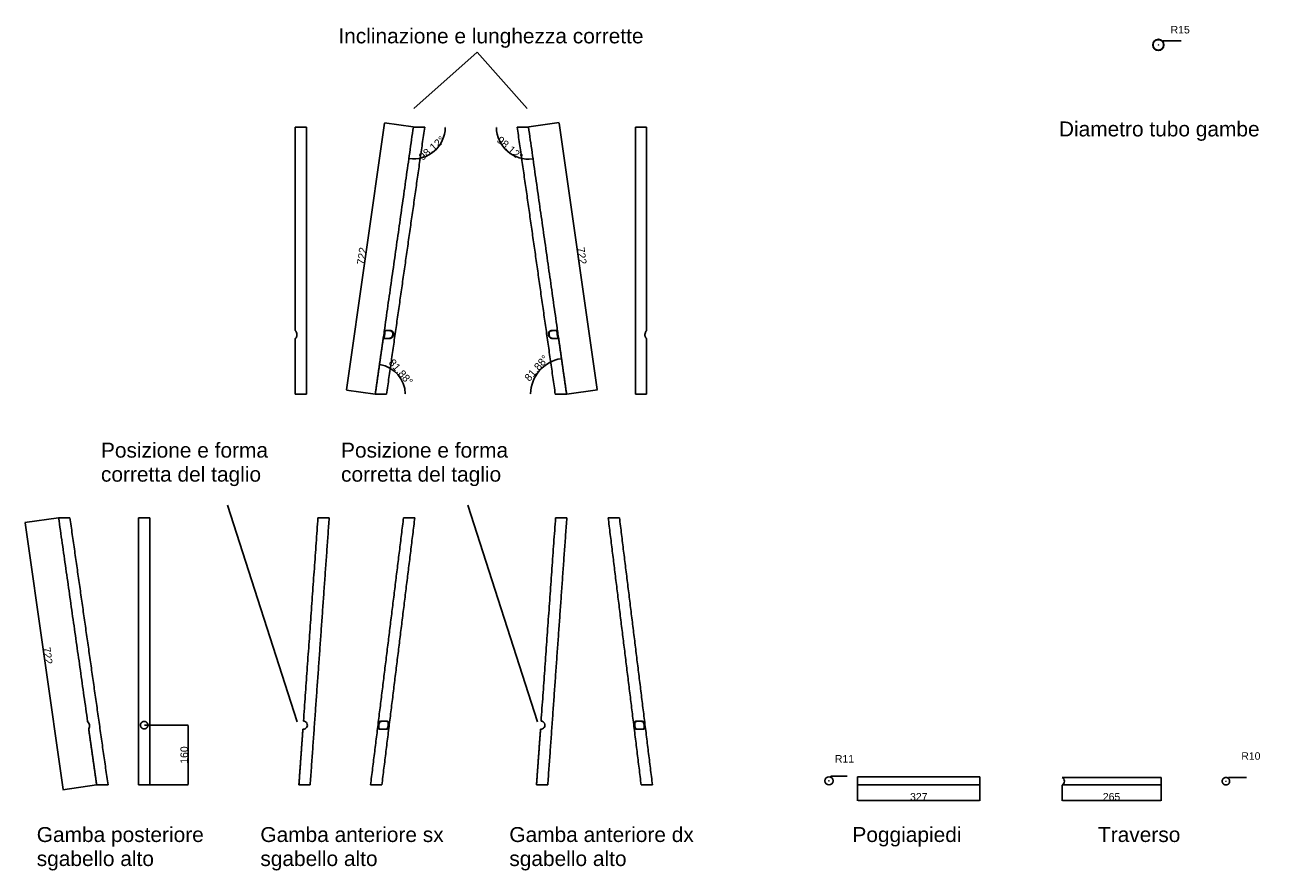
# Model space of a CAD drawing. Header units: millimetres. Extents: x -4960 to 8782, y 840 to 3104.
# Tile 5 of 5: x 5457 to 8782, y 840 to 3104. Entities that reach past the tile are written whole.
import ezdxf

# ---------------------------------------------------------------- set-up
doc = ezdxf.new("R2010")
doc.units = ezdxf.units.MM
doc.header["$MEASUREMENT"] = 0
for name, color, linetype in [('DEFAULT', 7, 'Continuous'), ('LINEE VISIBILI 2D', 7, 'Continuous'), ('LIVELLO 01', 1, 'Continuous')]:
    doc.layers.add(name, color=color, linetype=linetype)
doc.styles.add('ARIAL', font='arial.ttf')
doc.dimstyles.new('DEFAULT', dxfattribs={"dimtxt": 20, "dimasz": 1, "dimexe": 0.5, "dimexo": 0.5, "dimgap": 0.09, "dimtad": 1, "dimtoh": 1, "dimdec": 0, "dimzin": 0, "dimdsep": 46, "dimtxsty": 'ARIAL', "dimcen": 0.5, "dimazin": 0, "dimtfac": 1, "dimtdec": 4, "dimtofl": 0, "dimtmove": 0, "dimatfit": 3, "dimfxl": 1, "dimtolj": 1, "dimtzin": 0, "dimarcsym": 0})

# ---------------------------------------------------------------- blocks, each defined once
blk = doc.blocks.new('*D1')
at = {"layer": 'Defpoints', "color": 0}
for p in [(6805.1, 2830.8), (6907.1, 2115.8), (6989, 2127.5)]:
    blk.add_point(p, dxfattribs=at)
at = {"layer": 'LIVELLO 01', "color": 0, "lineweight": -2}
for p, q in [((6805.6, 2830.9), (6887.6, 2842.5)), ((6887.2, 2841.5), (6988.9, 2128.5)), ((6907.6, 2115.9), (6989.5, 2127.5))]:
    blk.add_line(p, q, dxfattribs=at)
at = {"layer": 'LIVELLO 01', "color": 0}
for points in [[(6887.4, 2841.5), (6887.1, 2841.5), (6887.1, 2842.5)], [(6988.7, 2128.4), (6989.1, 2128.5), (6989, 2127.5)]]:
    blk.add_solid(points, dxfattribs=at)
at = {"layer": 'LIVELLO 01', "color": 0, "insert": (6948, 2486.4), "char_height": 20, "attachment_point": 5, "rotation": 278.1153, "style": 'ARIAL'}
blk.add_mtext('\\A1;722', dxfattribs=at)
blk = doc.blocks.new('*D2')
at = {"layer": 'Defpoints', "color": 0}
for p in [(6719.1, 2830.8), (6805.1, 2830.8), (6748.8, 2765.8), (6817.3, 2745.7)]:
    blk.add_point(p, dxfattribs=at)
at = {"layer": 'LIVELLO 01', "color": 0, "lineweight": -2}
for p, q in [((6719.1, 2831.3), (6719.1, 2831.3)), ((6817.3, 2746.2), (6817.3, 2746.2))]:
    blk.add_line(p, q, dxfattribs=at)
blk.add_arc((6805.1, 2830.8), 86, 180.6663, 277.449, dxfattribs=at)
at = {"layer": 'LIVELLO 01', "color": 0}
for points in [[(6719.3, 2829.8), (6719, 2829.8), (6719.1, 2830.8)], [(6816.3, 2745.4), (6816.3, 2745.7), (6817.3, 2745.7)]]:
    blk.add_solid(points, dxfattribs=at)
at = {"layer": 'LIVELLO 01', "color": 0, "insert": (6755.5, 2773.6), "char_height": 20, "attachment_point": 5, "rotation": 319.0577, "style": 'ARIAL'}
blk.add_mtext('\\A1;98.12%%d', dxfattribs=at)
blk = doc.blocks.new('*D3')
at = {"layer": 'Defpoints', "color": 0}
for p in [(7609.5, 1081.5), (7613.6, 1091.7)]:
    blk.add_point(p, dxfattribs=at)
at = {"layer": 'LIVELLO 01', "color": 0, "lineweight": -2}
for p, q in [((7609, 1081.5), (7610, 1081.5)), ((7609.5, 1081), (7609.5, 1082)), ((7614, 1092.6), (7614.3, 1093.6)), ((7658.3, 1093.6), (7614.3, 1093.6))]:
    blk.add_line(p, q, dxfattribs=at)
at = {"layer": 'LIVELLO 01', "color": 0}
blk.add_solid([(7613.8, 1092.7), (7614.1, 1092.6), (7613.6, 1091.7)], dxfattribs=at)
at = {"layer": 'LIVELLO 01', "color": 0, "insert": (7651, 1140.4), "char_height": 20, "attachment_point": 5, "style": 'ARIAL'}
blk.add_mtext('\\A1;R11', dxfattribs=at)
blk = doc.blocks.new('*D4')
at = {"layer": 'Defpoints', "color": 0}
for p in [(5547.2, 1785.5), (5649.2, 1070.5), (5559.3, 1057.7)]:
    blk.add_point(p, dxfattribs=at)
at = {"layer": 'LIVELLO 01', "color": 0, "lineweight": -2}
for p, q in [((5546.7, 1785.4), (5456.9, 1772.6)), ((5457.5, 1771.7), (5559.2, 1058.7)), ((5648.7, 1070.4), (5558.8, 1057.6))]:
    blk.add_line(p, q, dxfattribs=at)
at = {"layer": 'LIVELLO 01', "color": 0}
for points in [[(5457.7, 1771.7), (5457.3, 1771.6), (5457.3, 1772.7)], [(5559, 1058.6), (5559.3, 1058.7), (5559.3, 1057.7)]]:
    blk.add_solid(points, dxfattribs=at)
at = {"layer": 'LIVELLO 01', "color": 0, "insert": (5518.3, 1416.6), "char_height": 20, "attachment_point": 5, "rotation": 278.1153, "style": 'ARIAL'}
blk.add_mtext('\\A1;722', dxfattribs=at)
blk = doc.blocks.new('*D5')
at = {"layer": 'Defpoints', "color": 0}
for p in [(8502.5, 3060.4), (8491.2, 3050.5)]:
    blk.add_point(p, dxfattribs=at)
at = {"layer": 'LIVELLO 01', "color": 0, "lineweight": -2}
for p, q in [((8503.2, 3061.1), (8504, 3061.7)), ((8551.9, 3061.7), (8504, 3061.7)), ((8490.7, 3050.5), (8491.7, 3050.5)), ((8491.2, 3050), (8491.2, 3051))]:
    blk.add_line(p, q, dxfattribs=at)
at = {"layer": 'LIVELLO 01', "color": 0}
blk.add_solid([(8503.1, 3061.2), (8503.3, 3061), (8502.5, 3060.4)], dxfattribs=at)
at = {"layer": 'LIVELLO 01', "color": 0, "insert": (8549.7, 3091), "char_height": 20, "attachment_point": 5, "style": 'ARIAL'}
blk.add_mtext('\\A1;R15', dxfattribs=at)
blk = doc.blocks.new('*D6')
at = {"layer": 'Defpoints', "color": 0}
for p in [(8233.4, 1070.5), (8498.4, 1070.5), (8498.4, 1028.5)]:
    blk.add_point(p, dxfattribs=at)
at = {"layer": 'LIVELLO 01', "color": 0, "lineweight": -2}
for p, q in [((8233.4, 1070), (8233.4, 1028)), ((8498.4, 1070), (8498.4, 1028)), ((8234.4, 1028.5), (8497.4, 1028.5))]:
    blk.add_line(p, q, dxfattribs=at)
at = {"layer": 'LIVELLO 01', "color": 0}
for points in [[(8234.4, 1028.6), (8234.4, 1028.3), (8233.4, 1028.5)], [(8497.4, 1028.3), (8497.4, 1028.6), (8498.4, 1028.5)]]:
    blk.add_solid(points, dxfattribs=at)
at = {"layer": 'LIVELLO 01', "color": 0, "insert": (8365.9, 1038.7), "char_height": 20, "attachment_point": 5, "rotation": 359.9999, "style": 'ARIAL'}
blk.add_mtext('\\A1;265', dxfattribs=at)
blk = doc.blocks.new('*D7')
at = {"layer": 'Defpoints', "color": 0}
for p in [(5776.3, 1230.5), (5776.2, 1070.5), (5893.8, 1070.5)]:
    blk.add_point(p, dxfattribs=at)
at = {"layer": 'LIVELLO 01', "color": 0, "lineweight": -2}
for p, q in [((5776.8, 1230.5), (5894.3, 1230.5)), ((5893.8, 1229.5), (5893.8, 1071.5)), ((5776.7, 1070.5), (5894.3, 1070.5))]:
    blk.add_line(p, q, dxfattribs=at)
at = {"layer": 'LIVELLO 01', "color": 0}
for points in [[(5893.9, 1229.5), (5893.6, 1229.5), (5893.8, 1230.5)], [(5893.6, 1071.5), (5893.9, 1071.5), (5893.8, 1070.5)]]:
    blk.add_solid(points, dxfattribs=at)
at = {"layer": 'LIVELLO 01', "color": 0, "insert": (5883.5, 1150.5), "char_height": 20, "attachment_point": 5, "rotation": 90, "style": 'ARIAL'}
blk.add_mtext('\\A1;160', dxfattribs=at)
blk = doc.blocks.new('*D8')
at = {"layer": 'Defpoints', "color": 0}
for p in [(7686.2, 1070.5), (8013.6, 1070.5), (8013.6, 1028.5)]:
    blk.add_point(p, dxfattribs=at)
at = {"layer": 'LIVELLO 01', "color": 0, "lineweight": -2}
for p, q in [((7686.2, 1070), (7686.2, 1028)), ((8013.6, 1070), (8013.6, 1028)), ((7687.2, 1028.5), (8012.6, 1028.5))]:
    blk.add_line(p, q, dxfattribs=at)
at = {"layer": 'LIVELLO 01', "color": 0}
for points in [[(7687.2, 1028.6), (7687.2, 1028.3), (7686.2, 1028.5)], [(8012.6, 1028.3), (8012.6, 1028.6), (8013.6, 1028.5)]]:
    blk.add_solid(points, dxfattribs=at)
at = {"layer": 'LIVELLO 01', "color": 0, "insert": (7849.9, 1038.7), "char_height": 20, "attachment_point": 5, "style": 'ARIAL'}
blk.add_mtext('\\A1;327', dxfattribs=at)
blk = doc.blocks.new('*D9')
at = {"layer": 'Defpoints', "color": 0}
for p in [(6893.5, 2211.1), (6834.3, 2178.9), (6810.8, 2115.8), (6907.1, 2115.8)]:
    blk.add_point(p, dxfattribs=at)
at = {"layer": 'LIVELLO 01', "color": 0, "lineweight": -2}
for p, q in [((6893.5, 2211.6), (6893.5, 2211.6)), ((6810.8, 2116.3), (6810.8, 2116.3))]:
    blk.add_line(p, q, dxfattribs=at)
blk.add_arc((6907.1, 2115.8), 96.3, 98.7103, 179.405, dxfattribs=at)
at = {"layer": 'LIVELLO 01', "color": 0}
for points in [[(6892.5, 2210.8), (6892.5, 2211.1), (6893.5, 2211.1)], [(6810.6, 2116.8), (6811, 2116.8), (6810.8, 2115.8)]]:
    blk.add_solid(points, dxfattribs=at)
at = {"layer": 'LIVELLO 01', "color": 0, "insert": (6826.6, 2185.6), "char_height": 20, "attachment_point": 5, "rotation": 49.0577, "style": 'ARIAL'}
blk.add_mtext('\\A1;81.88%%d', dxfattribs=at)
blk = doc.blocks.new('*D10')
at = {"layer": 'Defpoints', "color": 0}
for p in [(6496.9, 2830.8), (6317.9, 2126.8), (6394.9, 2115.8)]:
    blk.add_point(p, dxfattribs=at)
at = {"layer": 'LIVELLO 01', "color": 0, "lineweight": -2}
for p, q in [((6419.8, 2840.8), (6318.1, 2127.8)), ((6496.4, 2830.9), (6419.4, 2841.8)), ((6394.4, 2115.9), (6317.5, 2126.8))]:
    blk.add_line(p, q, dxfattribs=at)
at = {"layer": 'LIVELLO 01', "color": 0}
for points in [[(6419.9, 2840.8), (6419.6, 2840.8), (6419.9, 2841.8)], [(6317.9, 2127.8), (6318.3, 2127.7), (6317.9, 2126.8)]]:
    blk.add_solid(points, dxfattribs=at)
at = {"layer": 'LIVELLO 01', "color": 0, "insert": (6358.9, 2485.7), "char_height": 20, "attachment_point": 5, "rotation": 81.8848, "style": 'ARIAL'}
blk.add_mtext('\\A1;722', dxfattribs=at)
blk = doc.blocks.new('*D11')
at = {"layer": 'Defpoints', "color": 0}
for p in [(8672.1, 1080.5), (8678.1, 1088.5)]:
    blk.add_point(p, dxfattribs=at)
at = {"layer": 'LIVELLO 01', "color": 0, "lineweight": -2}
for p, q in [((8671.6, 1080.5), (8672.6, 1080.5)), ((8672.1, 1080), (8672.1, 1081)), ((8678.7, 1089.3), (8679.3, 1090.1)), ((8727.1, 1090.1), (8679.3, 1090.1))]:
    blk.add_line(p, q, dxfattribs=at)
at = {"layer": 'LIVELLO 01', "color": 0}
blk.add_solid([(8678.6, 1089.4), (8678.9, 1089.2), (8678.1, 1088.5)], dxfattribs=at)
at = {"layer": 'LIVELLO 01', "color": 0, "insert": (8738.9, 1147.8), "char_height": 20, "attachment_point": 5, "style": 'ARIAL'}
blk.add_mtext('\\A1;R10', dxfattribs=at)
blk = doc.blocks.new('*D12')
at = {"layer": 'Defpoints', "color": 0}
for p in [(6406.2, 2195.2), (6455.5, 2168.4), (6394.9, 2115.8), (6475.1, 2115.8)]:
    blk.add_point(p, dxfattribs=at)
at = {"layer": 'LIVELLO 01', "color": 0, "lineweight": -2}
for p, q in [((6406.2, 2195.7), (6406.2, 2195.7)), ((6475.1, 2116.3), (6475.1, 2116.3))]:
    blk.add_line(p, q, dxfattribs=at)
blk.add_arc((6394.9, 2115.8), 80.2, 0.714, 81.1706, dxfattribs=at)
at = {"layer": 'LIVELLO 01', "color": 0}
for points in [[(6407.2, 2195.2), (6407.2, 2194.9), (6406.2, 2195.2)], [(6475, 2116.8), (6475.3, 2116.8), (6475.1, 2115.8)]]:
    blk.add_solid(points, dxfattribs=at)
at = {"layer": 'LIVELLO 01', "color": 0, "insert": (6463.3, 2175.1), "char_height": 20, "attachment_point": 5, "rotation": 310.9423, "style": 'ARIAL'}
blk.add_mtext('\\A1;81.88%%d', dxfattribs=at)
blk = doc.blocks.new('*D13')
at = {"layer": 'Defpoints', "color": 0}
for p in [(6496.9, 2830.8), (6582.3, 2830.8), (6552.8, 2766.2), (6484.8, 2746.2)]:
    blk.add_point(p, dxfattribs=at)
at = {"layer": 'LIVELLO 01', "color": 0, "lineweight": -2}
for p, q in [((6582.3, 2831.3), (6582.3, 2831.3)), ((6484.8, 2746.7), (6484.8, 2746.7))]:
    blk.add_line(p, q, dxfattribs=at)
blk.add_arc((6496.9, 2830.8), 85.4, 262.5552, -0.6705, dxfattribs=at)
at = {"layer": 'LIVELLO 01', "color": 0}
for points in [[(6582.5, 2829.8), (6582.1, 2829.8), (6582.3, 2830.8)], [(6485.8, 2746.2), (6485.8, 2745.9), (6484.8, 2746.2)]]:
    blk.add_solid(points, dxfattribs=at)
at = {"layer": 'LIVELLO 01', "color": 0, "insert": (6546.1, 2774), "char_height": 20, "attachment_point": 5, "rotation": 40.9423, "style": 'ARIAL'}
blk.add_mtext('\\A1;98.12%%d', dxfattribs=at)

msp = doc.modelspace()

# ---------------------------------------------------------------- linework, layer by layer
at = {"layer": 'DEFAULT'}
for points in [[(6667.4, 3030.9), (6498.5, 2880.5)], [(6667.4, 3030.9), (6801.3, 2880.5)], [(5999.6, 1819.3), (6186.1, 1239.2)], [(6642.3, 1819.3), (6828.8, 1239.2)]]:
    msp.add_lwpolyline(points, dxfattribs=at)
for centre, radius in [((8491.2, 3050.5), 15), ((7609.5, 1081.5), 11)]:
    msp.add_circle(centre, radius, dxfattribs=at)
for centre, radius, start, end in [((5615.4, 1228.9), 15, 325.681, 50.5333), ((6202.2, 1230.5), 11, 264.8527, 86.9884), ((6202.2, 1230.5), 11, 86.9884, 86.9913), ((6838.2, 1230.5), 11, 265.0783, 86.7623), ((6838.2, 1230.5), 11, 86.7623, 86.7653), ((8228.8, 1080.5), 11, 294.6817, 65.3174), ((8228.8, 1080.5), 11, 65.3174, 65.3252)]:
    msp.add_arc(centre, radius, start, end, dxfattribs=at)
msp.add_rational_spline([(8505.2, 3050.5), (8505.2, 3064.5), (8491.2, 3064.5), (8477.2, 3064.5), (8477.2, 3050.5), (8477.2, 3036.5), (8491.2, 3036.5), (8505.2, 3036.5), (8505.2, 3050.5)], [1, 0.707106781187, 1, 0.707106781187, 1, 0.707106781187, 1, 0.707106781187, 1], degree=2, knots=[0, 0, 0, 23.561945, 23.561945, 47.12389, 47.12389, 70.685835, 70.685835, 94.24778, 94.24778, 94.24778], dxfattribs=at)
at = {"layer": 'LINEE VISIBILI 2D'}
for points, degree in [([(6180.9, 2286.5), (6180.9, 2558.6), (6180.9, 2830.8)], 2), ([(6188.5, 2830.8), (6184.7, 2830.8), (6180.9, 2830.8)], 2), ([(6210.9, 2830.8), (6210.9, 2473.3), (6210.9, 2115.8)], 2), ([(6418.9, 2283.9), (6457.9, 2557.4), (6496.9, 2830.8)], 2), ([(6527.2, 2830.8), (6476.2, 2473.3), (6425.2, 2115.8)], 2), ([(6525.2, 2830.8), (6511, 2830.8), (6496.9, 2830.8)], 2), ([(6774.8, 2830.8), (6825.8, 2473.3), (6876.8, 2115.8)], 2), ([(6776.8, 2830.8), (6791, 2830.8), (6805.1, 2830.8)], 2), ([(6883.1, 2283.9), (6844.1, 2557.4), (6805.1, 2830.8)], 2), ([(7091.1, 2830.8), (7091.1, 2473.3), (7091.1, 2115.8)], 2), ([(7113.5, 2830.8), (7117.3, 2830.8), (7121.1, 2830.8)], 2), ([(7121.1, 2286.5), (7121.1, 2558.6), (7121.1, 2830.8)], 2), ([(6180.9, 2115.8), (6180.9, 2190.3), (6180.9, 2264.8)], 2), ([(6394.9, 2115.8), (6405.7, 2191.2), (6416.4, 2266.7)], 2), ([(6907.1, 2115.8), (6896.3, 2191.2), (6885.6, 2266.7)], 2), ([(7121.1, 2115.8), (7121.1, 2190.3), (7121.1, 2264.8)], 2), ([(6188.5, 2115.8), (6184.7, 2115.8), (6180.9, 2115.8)], 2), ([(6423.2, 2115.8), (6409.1, 2115.8), (6394.9, 2115.8)], 2), ([(6878.8, 2115.8), (6892.9, 2115.8), (6907.1, 2115.8)], 2), ([(7113.5, 2115.8), (7117.3, 2115.8), (7121.1, 2115.8)], 2), ([(5547.2, 1785.5), (5586.1, 1513), (5624.9, 1240.5)], 2), ([(5577.5, 1785.5), (5562.4, 1785.5), (5547.2, 1785.5)], 2), ([(5577.5, 1785.5), (5628.5, 1428), (5679.5, 1070.5)], 2), ([(5776.2, 1785.5), (5768.7, 1785.5), (5761.2, 1785.5)], 2), ([(5761.2, 1070.5), (5761.2, 1428), (5761.2, 1785.5)], 2), ([(5791.2, 1785.5), (5783.7, 1785.5), (5776.2, 1785.5)], 2), ([(5791.2, 1785.5), (5791.2, 1428), (5791.2, 1070.5)], 2), ([(6202.7, 1241.5), (6222.1, 1513.5), (6241.5, 1785.5)], 2), ([(6271.6, 1785.5), (6246.1, 1428), (6220.6, 1070.5)], 2), ([(6256.7, 1785.5), (6249.1, 1785.5), (6241.5, 1785.5)], 2), ([(6271.6, 1785.5), (6266.6, 1785.5), (6261.7, 1785.5), (6256.7, 1785.5)], 3), ([(6382.3, 1070.5), (6426.5, 1428), (6470.6, 1785.5)], 2), ([(6412.5, 1070.5), (6456.7, 1428), (6500.8, 1785.5)], 2), ([(6500.8, 1785.5), (6485.7, 1785.5), (6470.6, 1785.5)], 2), ([(6838.8, 1241.5), (6858.2, 1513.5), (6877.6, 1785.5)], 2), ([(6907.7, 1785.5), (6882.2, 1428), (6856.7, 1070.5)], 2), ([(6892.5, 1785.5), (6885.1, 1785.5), (6877.6, 1785.5)], 2), ([(6907.7, 1785.5), (6900.1, 1785.5), (6892.5, 1785.5)], 2), ([(7106.7, 1070.5), (7062.6, 1428), (7018.4, 1785.5)], 2), ([(7048.6, 1785.5), (7033.5, 1785.5), (7018.4, 1785.5)], 2), ([(7136.9, 1070.5), (7092.8, 1428), (7048.6, 1785.5)], 2), ([(5627.8, 1220.5), (5638.5, 1145.5), (5649.2, 1070.5)], 2), ([(6190.5, 1070.5), (6195.9, 1145), (6201.2, 1219.5)], 2), ([(6826.6, 1070.5), (6831.9, 1145), (6837.3, 1219.5)], 2), ([(5679.5, 1070.5), (5664.3, 1070.5), (5649.2, 1070.5)], 2), ([(5776.2, 1070.5), (5768.7, 1070.5), (5761.2, 1070.5)], 2), ([(5791.2, 1070.5), (5783.7, 1070.5), (5776.2, 1070.5)], 2), ([(6205.7, 1070.5), (6198.1, 1070.5), (6190.5, 1070.5)], 2), ([(6220.6, 1070.5), (6215.6, 1070.5), (6210.7, 1070.5), (6205.7, 1070.5)], 3), ([(6412.5, 1070.5), (6397.4, 1070.5), (6382.3, 1070.5)], 2), ([(6841.5, 1070.5), (6834.1, 1070.5), (6826.6, 1070.5)], 2), ([(6856.7, 1070.5), (6849.1, 1070.5), (6841.5, 1070.5)], 2), ([(7136.9, 1070.5), (7121.8, 1070.5), (7106.7, 1070.5)], 2), ([(7686.2, 1092.5), (7849.9, 1092.5), (8013.6, 1092.5)], 2), ([(7686.2, 1092.5), (7686.2, 1087), (7686.2, 1081.5)], 2), ([(7686.2, 1081.5), (7686.2, 1076), (7686.2, 1070.5)], 2), ([(8013.6, 1070.5), (7849.9, 1070.5), (7686.2, 1070.5)], 2), ([(8013.6, 1081.5), (8013.6, 1087), (8013.6, 1092.5)], 2), ([(8013.6, 1070.5), (8013.6, 1076), (8013.6, 1081.5)], 2), ([(8233.4, 1090.5), (8365.9, 1090.5), (8498.4, 1090.5)], 2), ([(8498.4, 1070.5), (8365.9, 1070.5), (8233.4, 1070.5)], 2), ([(8498.4, 1080.5), (8498.4, 1085.5), (8498.4, 1090.5)], 2)]:
    msp.add_open_spline(points, degree=degree, dxfattribs=at)
for points, knots in [([(6210.9, 2830.8), (6210.9, 2830.8), (6210.9, 2830.8), (6210.5, 2830.8), (6209.9, 2830.8), (6208.9, 2830.8), (6202.1, 2830.8), (6195.3, 2830.8), (6188.5, 2830.8)], [39.32549, 39.32549, 39.32549, 39.32549, 41.638915, 41.638915, 47.340097, 47.340097, 47.340097, 67.806332, 67.806332, 67.806332, 67.806332]), ([(6527.2, 2830.8), (6527.2, 2830.8), (6527.1, 2830.8), (6526.7, 2830.8), (6526.1, 2830.8), (6525.2, 2830.8)], [62.976002, 62.976002, 62.976002, 62.976002, 65.276752, 65.276752, 70.943781, 70.943781, 70.943781, 70.943781]), ([(6774.8, 2830.8), (6774.8, 2830.8), (6774.9, 2830.8), (6775.3, 2830.8), (6775.9, 2830.8), (6776.8, 2830.8)], [62.976002, 62.976002, 62.976002, 62.976002, 65.276752, 65.276752, 70.943781, 70.943781, 70.943781, 70.943781]), ([(7091.1, 2830.8), (7091.1, 2830.8), (7091.1, 2830.8), (7091.5, 2830.8), (7092.1, 2830.8), (7093.1, 2830.8), (7099.9, 2830.8), (7106.7, 2830.8), (7113.5, 2830.8)], [39.32549, 39.32549, 39.32549, 39.32549, 41.638915, 41.638915, 47.340097, 47.340097, 47.340097, 67.806332, 67.806332, 67.806332, 67.806332]), ([(6180.9, 2286.5), (6180.9, 2286.4), (6181, 2286.3), (6181.1, 2286.1), (6181.4, 2285.6), (6181.8, 2285.1), (6182.4, 2284.2), (6183.2, 2283), (6184.6, 2280.2), (6185.2, 2277.6), (6185.3, 2275.8), (6185.3, 2275.3), (6185.3, 2274.2), (6185.1, 2272.2), (6184.4, 2269.7), (6183.3, 2267.6), (6182.3, 2266.2), (6181.6, 2265.5), (6181.2, 2265.1), (6180.9, 2264.9), (6180.9, 2264.9), (6180.9, 2264.8)], [0, 0, 0, 0, 0.169361, 0.440408, 0.744283, 1.877397, 2.461406, 3.831967, 6.32728, 11.745502, 11.745502, 11.745502, 13.310272, 14.848708, 17.989835, 20.861653, 22.172842, 22.920775, 23.800146, 23.903435, 23.952133, 23.952133, 23.952133, 23.952133]), ([(6427.9, 2286.5), (6427, 2286.5), (6425.6, 2286.5), (6423.7, 2286.2), (6422.3, 2285.7), (6421.4, 2284.9), (6421, 2283.9), (6420.7, 2282.7), (6420.6, 2281.6), (6420.5, 2280), (6420.3, 2278.1), (6420.2, 2276.5), (6420.1, 2275.8), (6420, 2274.8), (6419.6, 2272.6), (6419, 2270), (6418.6, 2268), (6418.5, 2267), (6418.6, 2266.2), (6419.1, 2265.4), (6419.9, 2265.2), (6420.7, 2265), (6421.9, 2264.9), (6422.9, 2264.9), (6423.7, 2264.8)], [0, 0, 0, 0, 2.533337, 4.381367, 5.710549, 6.785259, 7.867538, 9.130739, 10.41157, 11.119312, 14.040633, 16.086162, 16.086162, 16.086162, 18.940114, 22.983876, 24.055222, 25.047219, 25.830398, 26.608822, 27.599948, 28.242468, 29.041429, 31.301899, 31.301899, 31.301899, 31.301899]), ([(6425, 2264.8), (6426.4, 2264.8), (6428.8, 2264.9), (6432.2, 2265.2), (6434.8, 2265.9), (6437, 2266.9), (6438.9, 2268.5), (6440.3, 2270.5), (6441.3, 2273), (6441.7, 2274.9), (6441.8, 2275.8), (6441.8, 2276.7), (6441.8, 2278.3), (6441.3, 2280.7), (6440.3, 2282.6), (6438.8, 2284.2), (6436.8, 2285.3), (6434.3, 2286), (6431.3, 2286.4), (6429.1, 2286.5), (6427.9, 2286.5)], [0, 0, 0, 0, 4.214933, 7.360625, 10.078834, 12.417048, 14.658101, 17.224929, 19.963265, 22.751146, 22.751146, 22.751146, 25.368728, 27.663142, 29.956472, 31.975663, 34.110443, 36.57434, 39.637535, 43.270198, 43.270198, 43.270198, 43.270198]), ([(6877, 2264.8), (6875.6, 2264.8), (6873.2, 2264.9), (6869.8, 2265.2), (6867.2, 2265.9), (6865, 2266.9), (6863.1, 2268.5), (6861.6, 2270.5), (6860.6, 2273), (6860.3, 2274.9), (6860.2, 2275.8), (6860.1, 2276.7), (6860.2, 2278.3), (6860.7, 2280.7), (6861.7, 2282.6), (6863.2, 2284.2), (6865.2, 2285.3), (6867.6, 2286), (6870.7, 2286.4), (6872.9, 2286.5), (6874.1, 2286.5)], [0, 0, 0, 0, 4.214933, 7.360625, 10.078834, 12.417048, 14.658101, 17.224929, 19.963265, 22.751146, 22.751146, 22.751146, 25.368728, 27.663142, 29.956472, 31.975663, 34.110443, 36.57434, 39.637535, 43.270198, 43.270198, 43.270198, 43.270198]), ([(6874.1, 2286.5), (6875, 2286.5), (6876.4, 2286.5), (6878.3, 2286.2), (6879.7, 2285.7), (6880.5, 2284.9), (6881, 2283.9), (6881.3, 2282.7), (6881.4, 2281.6), (6881.5, 2280), (6881.7, 2278.1), (6881.8, 2276.5), (6881.9, 2275.8), (6882, 2274.8), (6882.4, 2272.6), (6883, 2270), (6883.4, 2268), (6883.5, 2267), (6883.4, 2266.2), (6882.9, 2265.4), (6882.1, 2265.2), (6881.3, 2265), (6880.1, 2264.9), (6879.1, 2264.9), (6878.3, 2264.8)], [0, 0, 0, 0, 2.533337, 4.381367, 5.710549, 6.785259, 7.867538, 9.130739, 10.41157, 11.119312, 14.040633, 16.086162, 16.086162, 16.086162, 18.940114, 22.983876, 24.055222, 25.047219, 25.830398, 26.608822, 27.599948, 28.242468, 29.041429, 31.301899, 31.301899, 31.301899, 31.301899]), ([(7121.1, 2286.5), (7121.1, 2286.4), (7121, 2286.3), (7120.9, 2286.1), (7120.6, 2285.6), (7120.2, 2285.1), (7119.6, 2284.2), (7118.8, 2283), (7117.4, 2280.2), (7116.8, 2277.6), (7116.7, 2275.8), (7116.7, 2275.3), (7116.7, 2274.2), (7116.9, 2272.2), (7117.6, 2269.7), (7118.7, 2267.6), (7119.7, 2266.2), (7120.4, 2265.5), (7120.8, 2265.1), (7121.1, 2264.9), (7121.1, 2264.9), (7121.1, 2264.8)], [0, 0, 0, 0, 0.169361, 0.440408, 0.744283, 1.877397, 2.461406, 3.831967, 6.32728, 11.745502, 11.745502, 11.745502, 13.310272, 14.848708, 17.989835, 20.861653, 22.172842, 22.920775, 23.800146, 23.903435, 23.952133, 23.952133, 23.952133, 23.952133]), ([(6210.9, 2115.8), (6210.9, 2115.8), (6210.9, 2115.8), (6210.5, 2115.8), (6209.9, 2115.8), (6208.9, 2115.8), (6202.1, 2115.8), (6195.3, 2115.8), (6188.5, 2115.8)], [39.32549, 39.32549, 39.32549, 39.32549, 41.638915, 41.638915, 47.340097, 47.340097, 47.340097, 67.806332, 67.806332, 67.806332, 67.806332]), ([(6425.2, 2115.8), (6425.2, 2115.8), (6425.2, 2115.8), (6424.8, 2115.8), (6424.2, 2115.8), (6423.2, 2115.8)], [62.976002, 62.976002, 62.976002, 62.976002, 65.276752, 65.276752, 70.943781, 70.943781, 70.943781, 70.943781]), ([(6876.8, 2115.8), (6876.8, 2115.8), (6876.8, 2115.8), (6877.2, 2115.8), (6877.8, 2115.8), (6878.8, 2115.8)], [62.976002, 62.976002, 62.976002, 62.976002, 65.276752, 65.276752, 70.943781, 70.943781, 70.943781, 70.943781]), ([(7091.1, 2115.8), (7091.1, 2115.8), (7091.1, 2115.8), (7091.5, 2115.8), (7092.1, 2115.8), (7093.1, 2115.8), (7099.9, 2115.8), (7106.7, 2115.8), (7113.5, 2115.8)], [39.32549, 39.32549, 39.32549, 39.32549, 41.638915, 41.638915, 47.340097, 47.340097, 47.340097, 67.806332, 67.806332, 67.806332, 67.806332]), ([(6418.5, 1241.2), (6417.3, 1241.2), (6415.2, 1241.1), (6412.3, 1240.8), (6410.1, 1240.2), (6408.3, 1239.2), (6406.9, 1237.7), (6405.9, 1235.8), (6405.1, 1233.4), (6404.8, 1231.5), (6404.6, 1230.5), (6404.5, 1229.4), (6404.3, 1227.4), (6404.3, 1224.7), (6404.7, 1222.7), (6405.6, 1221.3), (6407, 1220.3), (6409, 1219.8), (6411, 1219.6), (6413.1, 1219.5), (6414.4, 1219.5), (6415.2, 1219.5)], [0, 0, 0, 0, 3.653423, 6.394441, 8.617013, 10.589453, 12.396043, 14.559485, 17.011795, 20.164771, 20.164771, 20.164771, 23.556392, 26.146471, 28.078323, 29.628914, 31.211917, 33.097984, 35.586462, 37.225491, 39.490554, 39.490554, 39.490554, 39.490554]), ([(6416.5, 1219.5), (6417.3, 1219.5), (6418.5, 1219.5), (6420.7, 1219.6), (6422.8, 1219.8), (6424.8, 1220.4), (6426.5, 1221.4), (6427.7, 1222.8), (6428.6, 1224.8), (6429.3, 1227.5), (6429.6, 1229.4), (6429.7, 1230.5), (6429.8, 1231.5), (6429.9, 1233.3), (6429.7, 1235.7), (6429.2, 1237.7), (6428.1, 1239.1), (6426.6, 1240.2), (6424.5, 1240.8), (6421.7, 1241.1), (6419.7, 1241.2), (6418.5, 1241.2)], [0, 0, 0, 0, 2.188998, 3.867851, 6.415699, 8.504279, 10.208861, 11.991081, 14.185602, 16.888371, 20.084128, 20.084128, 20.084128, 23.090636, 25.424568, 27.449039, 29.106341, 30.819069, 32.900735, 35.617994, 39.090386, 39.090386, 39.090386, 39.090386]), ([(7100.7, 1241.2), (7099.6, 1241.2), (7097.5, 1241.1), (7094.8, 1240.8), (7092.7, 1240.1), (7091.2, 1239.1), (7090.1, 1237.6), (7089.5, 1235.7), (7089.4, 1233.2), (7089.5, 1231.5), (7089.6, 1230.5), (7089.7, 1229.3), (7090, 1227.3), (7090.7, 1224.6), (7091.7, 1222.6), (7093, 1221.2), (7094.6, 1220.3), (7096.8, 1219.8), (7099.7, 1219.6), (7102, 1219.5), (7103.4, 1219.5), (7104.2, 1219.5), (7105.6, 1219.5), (7107.4, 1219.6), (7108.9, 1219.7), (7110.5, 1219.9), (7112, 1220.3), (7113.6, 1221.2), (7114.5, 1222.7), (7114.9, 1224.7), (7115, 1227.4), (7114.8, 1229.4), (7114.6, 1230.5), (7114.4, 1231.5), (7114.1, 1233.4), (7113.3, 1235.8), (7112.3, 1237.7), (7110.9, 1239.2), (7109.2, 1240.2), (7106.9, 1240.8), (7104.1, 1241.1), (7101.9, 1241.2), (7100.7, 1241.2)], [0, 0, 0, 0, 3.463876, 6.17322, 8.252081, 9.965541, 11.620797, 13.641086, 15.971583, 18.972713, 18.972713, 18.972713, 22.443114, 25.120312, 27.279617, 29.056127, 30.772766, 32.882682, 35.581283, 39.720868, 39.720868, 39.720868, 41.987474, 43.89834, 45.365647, 46.534704, 48.557904, 50.150179, 51.802851, 53.733388, 56.317191, 59.703383, 59.703383, 59.703383, 62.848069, 65.297457, 67.458645, 69.264402, 71.234352, 73.454333, 76.190924, 79.837463, 79.837463, 79.837463, 79.837463])]:
    msp.add_open_spline(points, degree=3, knots=knots, dxfattribs=at)
for points, weights, degree, knots in [([(6426.9, 2286.8), (6427.9, 2286.8), (6429.5, 2286.8), (6432.3, 2286.7), (6435.1, 2286.5), (6437.9, 2285.8), (6440.2, 2284.7), (6441.9, 2283.1), (6443.1, 2281), (6443.7, 2278.5), (6443.7, 2276.7), (6443.6, 2275.8), (6443.5, 2274.9), (6443.2, 2273.2), (6442.3, 2270.8), (6441, 2268.7), (6439.3, 2267.1), (6437.3, 2265.9), (6434.9, 2265.2), (6432.1, 2264.8), (6430, 2264.8), (6428.8, 2264.8), (6427.2, 2264.8), (6425.5, 2264.8), (6423.8, 2264.8), (6422.4, 2264.8), (6420.9, 2264.8), (6419.5, 2264.8), (6419, 2264.8), (6418.2, 2264.8), (6417.2, 2265), (6416.6, 2265.4), (6416.4, 2266), (6416.4, 2266.7), (6416.5, 2267.5), (6416.9, 2269), (6417.3, 2270.6), (6417.9, 2273.1), (6418.1, 2274.7), (6418.3, 2275.8), (6418.4, 2276.6), (6418.5, 2277.7), (6418.6, 2279.9), (6418.6, 2281.6), (6418.8, 2283.4), (6419, 2284.5), (6419.5, 2285.6), (6420.4, 2286.3), (6421.9, 2286.6), (6423.4, 2286.7), (6425.1, 2286.8), (6426.3, 2286.8), (6426.9, 2286.8)], [1, 1, 1, 1, 1, 1, 1, 1, 1, 1, 1, 1, 1, 1, 1, 1, 1, 1, 1, 1, 1, 1, 0.999999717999, 0.999999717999, 1, 0.999991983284, 0.999991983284, 1, 1, 1, 1, 1, 1, 1, 1, 1, 1, 1, 1, 1, 1, 1, 1, 1, 1, 1, 1, 1, 1, 1, 1, 1, 1], 3, [0, 0, 0, 0, 2.882801, 4.931606, 8.356039, 11.194911, 13.618951, 15.900034, 18.219848, 20.696576, 23.559345, 23.559345, 23.559345, 26.19242, 28.772963, 31.290134, 33.503298, 35.800403, 38.150168, 40.855512, 44.38384, 44.38384, 44.38384, 49.43648, 49.43648, 49.43648, 53.725503, 53.725503, 53.725503, 55.18098, 56.064324, 56.745797, 57.398523, 58.002892, 58.769619, 59.750045, 62.567362, 63.964185, 67.328517, 67.328517, 67.328517, 69.663073, 70.869264, 73.716912, 74.872541, 76.193994, 77.268676, 78.343171, 79.662041, 81.581054, 82.963976, 84.930144, 84.930144, 84.930144, 84.930144]), ([(6875.1, 2286.8), (6874.1, 2286.8), (6872.5, 2286.8), (6869.7, 2286.7), (6866.9, 2286.5), (6864.1, 2285.8), (6861.8, 2284.7), (6860, 2283.1), (6858.9, 2281), (6858.3, 2278.5), (6858.3, 2276.7), (6858.4, 2275.8), (6858.5, 2274.9), (6858.8, 2273.2), (6859.7, 2270.8), (6861, 2268.7), (6862.7, 2267.1), (6864.7, 2265.9), (6867.1, 2265.2), (6869.9, 2264.8), (6872, 2264.8), (6873.1, 2264.8), (6874.8, 2264.8), (6876.5, 2264.8), (6878.2, 2264.8), (6879.6, 2264.8), (6881.1, 2264.8), (6882.5, 2264.8), (6883, 2264.8), (6883.8, 2264.8), (6884.8, 2265), (6885.4, 2265.4), (6885.6, 2266), (6885.6, 2266.7), (6885.5, 2267.5), (6885.1, 2269), (6884.7, 2270.6), (6884.1, 2273.1), (6883.9, 2274.7), (6883.7, 2275.8), (6883.6, 2276.6), (6883.5, 2277.7), (6883.4, 2279.9), (6883.3, 2281.6), (6883.2, 2283.4), (6883, 2284.5), (6882.5, 2285.6), (6881.6, 2286.3), (6880.1, 2286.6), (6878.6, 2286.7), (6876.8, 2286.8), (6875.7, 2286.8), (6875.1, 2286.8)], [1, 1, 1, 1, 1, 1, 1, 1, 1, 1, 1, 1, 1, 1, 1, 1, 1, 1, 1, 1, 1, 1, 0.999999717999, 0.999999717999, 1, 0.999991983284, 0.999991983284, 1, 1, 1, 1, 1, 1, 1, 1, 1, 1, 1, 1, 1, 1, 1, 1, 1, 1, 1, 1, 1, 1, 1, 1, 1, 1], 3, [0, 0, 0, 0, 2.882801, 4.931606, 8.356039, 11.194911, 13.618951, 15.900034, 18.219848, 20.696576, 23.559345, 23.559345, 23.559345, 26.19242, 28.772963, 31.290134, 33.503298, 35.800403, 38.150168, 40.855512, 44.38384, 44.38384, 44.38384, 49.43648, 49.43648, 49.43648, 53.725503, 53.725503, 53.725503, 55.18098, 56.064324, 56.745797, 57.398523, 58.002892, 58.769619, 59.750045, 62.567362, 63.964185, 67.328517, 67.328517, 67.328517, 69.663073, 70.869264, 73.716912, 74.872541, 76.193994, 77.268676, 78.343171, 79.662041, 81.581054, 82.963976, 84.930144, 84.930144, 84.930144, 84.930144]), ([(5776.2, 1220.5), (5766.3, 1220.6), (5766.3, 1230.5), (5766.3, 1240.4), (5776.2, 1240.5)], [1, 0.710560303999, 1, 0.710560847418, 1], 2, [0, 0, 0, 15.61006, 15.61006, 31.220082, 31.220082, 31.220082]), ([(5776.2, 1240.5), (5776.3, 1240.5), (5776.3, 1240.5), (5786.3, 1240.5), (5786.3, 1230.5)], [1, 0.999987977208, 1, 0.70710746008, 1], 2, [0, 0, 0, 0.097942, 0.097942, 15.805901, 15.805901, 15.805901]), ([(5786.3, 1230.5), (5786.3, 1220.5), (5776.3, 1220.5), (5776.3, 1220.5), (5776.2, 1220.5)], [1, 0.707107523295, 1, 0.999987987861, 1], 2, [0, 0, 0, 15.707959, 15.707959, 15.805857, 15.805857, 15.805857]), ([(6418.5, 1241.5), (6419.4, 1241.5), (6421, 1241.5), (6423.6, 1241.4), (6426, 1241.2), (6428.2, 1240.7), (6430, 1239.8), (6431.2, 1238.4), (6431.8, 1236.3), (6432, 1233.6), (6431.9, 1231.6), (6431.8, 1230.5), (6431.7, 1229.4), (6431.4, 1227.5), (6430.8, 1225), (6430.1, 1223), (6429.1, 1221.5), (6427.7, 1220.5), (6426, 1219.8), (6423.8, 1219.5), (6422.1, 1219.5), (6421.1, 1219.5), (6419.3, 1219.5), (6417.6, 1219.5), (6415.8, 1219.5), (6414.9, 1219.5), (6414, 1219.5), (6412.2, 1219.5), (6411.2, 1219.5), (6410.3, 1219.5), (6409.4, 1219.5), (6407.8, 1219.5), (6405.7, 1219.8), (6404.1, 1220.4), (6403, 1221.5), (6402.4, 1223), (6402.1, 1225), (6402.2, 1227.5), (6402.4, 1229.4), (6402.5, 1230.5), (6402.7, 1231.7), (6403.1, 1233.7), (6403.9, 1236.4), (6405.1, 1238.4), (6406.5, 1239.8), (6408.5, 1240.7), (6410.9, 1241.2), (6413.3, 1241.4), (6416, 1241.5), (6417.6, 1241.5), (6418.5, 1241.5)], [1, 1, 1, 1, 1, 1, 1, 1, 1, 1, 1, 1, 1, 1, 1, 1, 1, 1, 1, 1, 1, 1, 0.999999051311, 0.999999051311, 1, 1, 1, 1, 1, 1, 1, 1, 1, 1, 1, 1, 1, 1, 1, 1, 1, 1, 1, 1, 1, 1, 1, 1, 1, 1, 1], 3, [0, 0, 0, 0, 2.687751, 4.723797, 7.682022, 9.889846, 11.66352, 13.456701, 15.436791, 18.060651, 21.512204, 21.512204, 21.512204, 24.638106, 27.304651, 29.256829, 31.02119, 32.539774, 34.300604, 36.474214, 39.384527, 39.384527, 39.384527, 44.649296, 44.649296, 44.649296, 47.420401, 47.420401, 50.356643, 50.356643, 50.356643, 53.176032, 55.122269, 56.756876, 58.113413, 59.650755, 61.59237, 64.077534, 67.298411, 67.298411, 67.298411, 70.89181, 73.628915, 75.740417, 77.695316, 79.727551, 82.062261, 85.011671, 87.139435, 89.944911, 89.944911, 89.944911, 89.944911]), ([(7100.7, 1241.5), (7101.6, 1241.5), (7103.2, 1241.5), (7105.8, 1241.4), (7108.3, 1241.2), (7110.8, 1240.7), (7112.7, 1239.8), (7114.2, 1238.4), (7115.3, 1236.4), (7116.1, 1233.7), (7116.5, 1231.7), (7116.7, 1230.5), (7116.8, 1229.4), (7117, 1227.5), (7117.1, 1225), (7116.8, 1223), (7116.2, 1221.5), (7115.1, 1220.4), (7113.5, 1219.8), (7111.4, 1219.5), (7109.8, 1219.5), (7108.8, 1219.5), (7107, 1219.5), (7105.2, 1219.5), (7103.4, 1219.5), (7101.7, 1219.5), (7100, 1219.5), (7098.3, 1219.5), (7097.3, 1219.5), (7095.6, 1219.5), (7093.3, 1219.8), (7091.6, 1220.5), (7090.2, 1221.5), (7089.2, 1223), (7088.4, 1225), (7087.9, 1227.5), (7087.6, 1229.4), (7087.5, 1230.5), (7087.4, 1231.6), (7087.2, 1233.6), (7087.4, 1236.3), (7088.1, 1238.4), (7089.3, 1239.8), (7091, 1240.7), (7093.3, 1241.2), (7095.7, 1241.4), (7098.2, 1241.5), (7099.8, 1241.5), (7100.7, 1241.5)], [1, 1, 1, 1, 1, 1, 1, 1, 1, 1, 1, 1, 1, 1, 1, 1, 1, 1, 1, 1, 1, 1, 0.999997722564, 0.999997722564, 1, 0.999999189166, 0.999999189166, 1, 1, 1, 1, 1, 1, 1, 1, 1, 1, 1, 1, 1, 1, 1, 1, 1, 1, 1, 1, 1, 1], 3, [0, 0, 0, 0, 2.799458, 4.773462, 7.867177, 10.200198, 12.232423, 14.18752, 16.297775, 19.033554, 22.621169, 22.621169, 22.621169, 25.848382, 28.340369, 30.284665, 31.825203, 33.190389, 34.839461, 36.805283, 39.651396, 39.651396, 39.651396, 45.057649, 45.057649, 45.057649, 50.207016, 50.207016, 50.207016, 53.134546, 55.324558, 57.100803, 58.628891, 60.400164, 62.358568, 65.035341, 68.171799, 68.171799, 68.171799, 71.614354, 74.239357, 76.21569, 78.007059, 79.779918, 81.986164, 84.939022, 86.969941, 89.654409, 89.654409, 89.654409, 89.654409]), ([(8498.4, 1070.5), (8498.4, 1070.5), (8498.4, 1070.5), (8498.4, 1070.5), (8498.4, 1080.5)], [0.982266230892, 0.990847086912, 1, 0.707106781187, 1], 2, [46.633016, 46.633016, 46.633016, 47.12389, 47.12389, 62.831853, 62.831853, 62.831853]), ([(8682.1, 1080.5), (8682.1, 1076.3), (8679.2, 1073.4), (8676.3, 1070.5), (8672.1, 1070.5), (8668, 1070.5), (8665.1, 1073.4), (8662.1, 1076.3), (8662.1, 1080.5), (8662.1, 1084.6), (8665.1, 1087.5), (8668, 1090.5), (8672.1, 1090.5), (8676.3, 1090.5), (8679.2, 1087.5), (8682.1, 1084.6), (8682.1, 1080.5)], [1, 0.923879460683, 1, 0.923879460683, 1, 0.923879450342, 1, 0.923879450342, 1, 0.923879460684, 1, 0.923879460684, 1, 0.923879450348, 1, 0.923879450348, 1], 2, [0, 0, 0, 7.853982, 7.853982, 15.707965, 15.707965, 23.561947, 23.561947, 31.41593, 31.41593, 39.269912, 39.269912, 47.123895, 47.123895, 54.977877, 54.977877, 62.83186, 62.83186, 62.83186])]:
    msp.add_rational_spline(points, weights, degree=degree, knots=knots, dxfattribs=at)

# ---------------------------------------------------------------- texts
at = {"layer": 'DEFAULT', "char_height": 40, "attachment_point": 1, "line_spacing_factor": 0.963855}
for s, insert, width in [('\\fArial;Inclinazione e lunghezza corrette\\P', (6296.2, 3094.6), 843.855), ('\\fArial;Diametro tubo gambe\\P', (8225, 2845.6), 566.988), ('\\fArial;Posizione e forma \\Pcorretta del taglio\\P', (5660.6, 1986.2), 479.759), ('\\fArial;Posizione e forma \\Pcorretta del taglio\\P', (6303.3, 1986.2), 479.759), ('\\fArial;Gamba posteriore\\Psgabello alto\\P', (5488.7, 957.8), 480.241), ('\\fArial;Gamba anteriore sx\\Psgabello alto\\P', (6087.3, 957.8), 524.819), ('\\fArial;Gamba anteriore dx\\Psgabello alto\\P', (6753.8, 957.8), 527.952), ('\\fArial;Poggiapiedi\\P', (7672.2, 957.8), 321.687), ('\\fArial;Traverso\\P', (8329.6, 957.8), 255.422)]:
    msp.add_mtext(s, dxfattribs=dict(at, insert=insert, width=width))

# ---------------------------------------------------------------- dimensions: what is measured, and where the dimension line sits
at = {"layer": 'LIVELLO 01'}
for center, mpoint, picture, middle in [((8491.2, 3050.5), (8502.5, 3060.4), '*D5', (8549.7, 3091)), ((7609.5, 1081.5), (7613.6, 1091.7), '*D3', (7651, 1140.4)), ((8672.1, 1080.5), (8678.1, 1088.5), '*D11', (8738.9, 1147.8))]:
    dim = msp.add_radius_dim(center=center, mpoint=mpoint, dimstyle='DEFAULT', dxfattribs=at)
    dim.commit()
    dim.dimension.update_dxf_attribs({"geometry": picture, "text_midpoint": middle})
for p1, p2, distance, picture, middle in [((6496.9, 2830.8), (6394.9, 2115.8), -77.7, '*D10', (6358.9, 2485.7)), ((6805.1, 2830.8), (6907.1, 2115.8), 82.8, '*D1', (6948, 2486.4)), ((5547.2, 1785.5), (5649.2, 1070.5), -90.8, '*D4', (5518.3, 1416.6)), ((7686.2, 1070.5), (8013.6, 1070.5), -42, '*D8', (7849.9, 1038.7)), ((8233.4, 1070.5), (8498.4, 1070.5), -42, '*D6', (8365.9, 1038.7))]:
    dim = msp.add_aligned_dim(p1=p1, p2=p2, distance=distance, dimstyle='DEFAULT', dxfattribs=at)
    dim.commit()
    dim.dimension.update_dxf_attribs({"geometry": picture, "text_midpoint": middle})
for base, center, p1, p2, picture, middle in [((6552.8498, 2766.2461), (6496.8547, 2830.7922), (6484.7921, 2746.1982), (6582.3044, 2830.7922), '*D13', (6546.1264, 2773.9962)), ((6748.7831, 2765.8364), (6805.1337, 2830.7922), (6719.1415, 2830.7922), (6817.2728, 2745.6612), '*D2', (6755.5064, 2773.5865)), ((6455.512, 2168.3743), (6394.9002, 2115.7922), (6475.1415, 2115.7922), (6406.2276, 2195.2299), '*D12', (6463.2621, 2175.0976)), ((6834.3, 2178.9), (6907.1, 2115.8), (6893.5, 2211.1), (6810.8, 2115.8), '*D9', (6826.6, 2185.6))]:
    dim = msp.add_angular_dim_3p(base=base, center=center, p1=p1, p2=p2, dimstyle='DEFAULT', dxfattribs=at)
    dim.commit()
    dim.dimension.update_dxf_attribs({"geometry": picture, "text_midpoint": middle})
dim = msp.add_linear_dim(base=(5893.8, 1070.5), p1=(5776.3, 1230.5), p2=(5776.2, 1070.5), angle=90, dimstyle='DEFAULT', dxfattribs=at)
dim.commit()
dim.dimension.update_dxf_attribs({"geometry": '*D7', "text_midpoint": (5883.5, 1150.5)})

doc.saveas('drawing.dxf')
